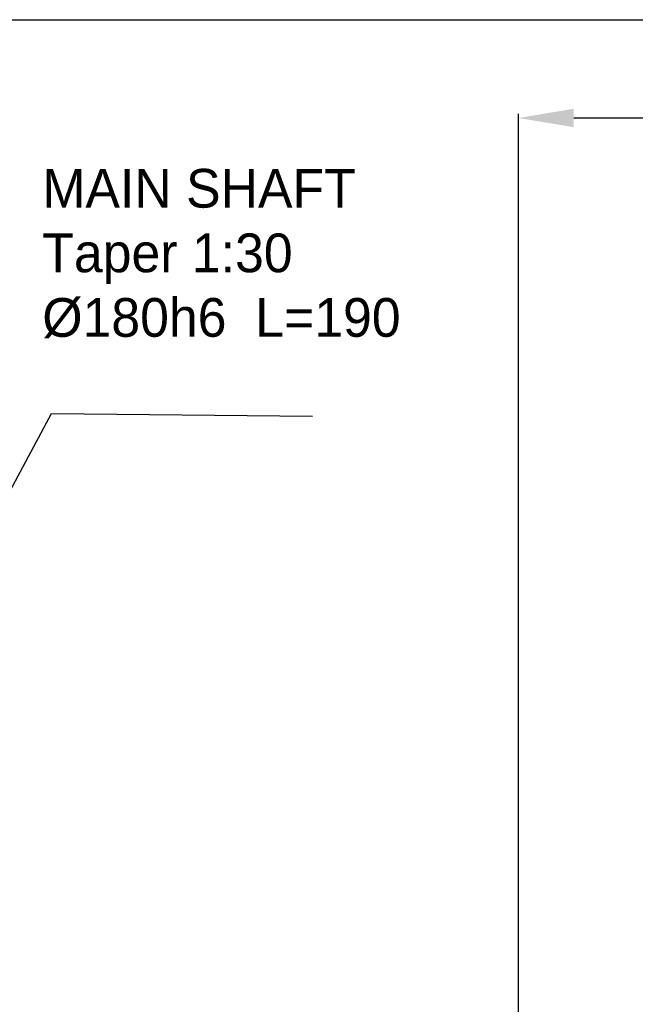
# Model space of a CAD drawing. Header units: millimetres. Extents: x -1960 to 5860, y -1328 to 4132.
# Tile 26 of 32: x 1430 to 2544, y 2352 to 4132. Entities that reach past the tile are written whole.
import ezdxf

# ---------------------------------------------------------------- set-up
doc = ezdxf.new("R2010")
doc.units = ezdxf.units.MM
doc.layers.add('Layer2', color=10, linetype='Continuous')
doc.dimstyles.get("Standard").update_dxf_attribs({"dimtxt": 2.5, "dimasz": 3, "dimexe": 0.18, "dimexo": 0.0625, "dimgap": 0.09, "dimtad": 1, "dimdsep": 46, "dimtxsty": 'Standard', "dimcen": 0.09, "dimadec": 0, "dimazin": 0, "dimtol": 1, "dimtp": 0.01, "dimtm": 0.01, "dimtfac": 1, "dimtofl": 0, "dimtmove": 0, "dimatfit": 3, "dimfxl": 0, "dimtolj": 1, "dimarcsym": 0})

# ---------------------------------------------------------------- blocks, each defined once
blk = doc.blocks.new('*D4')
at = {"layer": 'Defpoints', "color": 0}
for p in [(4264.6, 3954.2), (2332.6, 2045.6), (4264.6, 2045.6)]:
    blk.add_point(p, dxfattribs=at)
at = {"layer": 'Layer2', "color": 0, "lineweight": -2}
for p, q in [((2332.6, 2048.2), (2332.6, 3961.7)), ((2432.6, 3954.2), (4164.6, 3954.2)), ((4264.6, 2048.2), (4264.6, 3961.7))]:
    blk.add_line(p, q, dxfattribs=at)
at = {"layer": 'Layer2', "color": 0}
for points in [[(2432.6, 3970.8), (2432.6, 3937.5), (2332.6, 3954.2)], [(4164.6, 3970.8), (4164.6, 3937.5), (4264.6, 3954.2)]]:
    blk.add_solid(points, dxfattribs=at)
at = {"layer": 'Layer2', "color": 0, "insert": (3298.6, 4014.2), "char_height": 100, "attachment_point": 5}
blk.add_mtext('\\A1;1932', dxfattribs=at)

msp = doc.modelspace()

# ---------------------------------------------------------------- linework, layer by layer
at = {"color": 7, "linetype": 'Continuous'}
msp.add_line((-1960, 4131.8), (5860, 4131.8), dxfattribs=at)

# ---------------------------------------------------------------- texts
at = {"layer": 'Layer2', "insert": (1471.3, 3862.1), "char_height": 70, "width": 756.061, "attachment_point": 1}
msp.add_mtext('MAIN SHAFT\\PTaper 1:30\\P%%c180h6  L=190', dxfattribs=at)

# ---------------------------------------------------------------- dimensions: what is measured, and where the dimension line sits
at = {"layer": 'Layer2'}
dim = msp.add_linear_dim(base=(4264.6, 3954.2), p1=(2332.6, 2045.6), p2=(4264.6, 2045.6), dimstyle='Standard', override={"dimtxt": 100, "dimasz": 100, "dimexe": 7.56, "dimexo": 2.625, "dimgap": 10, "dimdec": 0, "dimzin": 0, "dimdsep": 44, "dimcen": 3.78, "dimtol": 0, "dimtdec": 0, "dimtzin": 0}, dxfattribs=at)
dim.commit()
dim.dimension.update_dxf_attribs({"geometry": '*D4', "text_midpoint": (3298.6, 4014.2)})

# ---------------------------------------------------------------- leaders
msp.add_leader([(1272.1, 3017.9), (1488, 3420.2), (1960.1, 3415.2)], dimstyle='Standard', override={"dimtxt": 100, "dimasz": 100, "dimexe": 7.56, "dimexo": 2.625, "dimgap": 10, "dimtad": 0, "dimdec": 0, "dimzin": 0, "dimdsep": 44, "dimcen": 3.78, "dimtol": 0, "dimtdec": 0, "dimtzin": 0}, dxfattribs=at)

doc.saveas('drawing.dxf')
